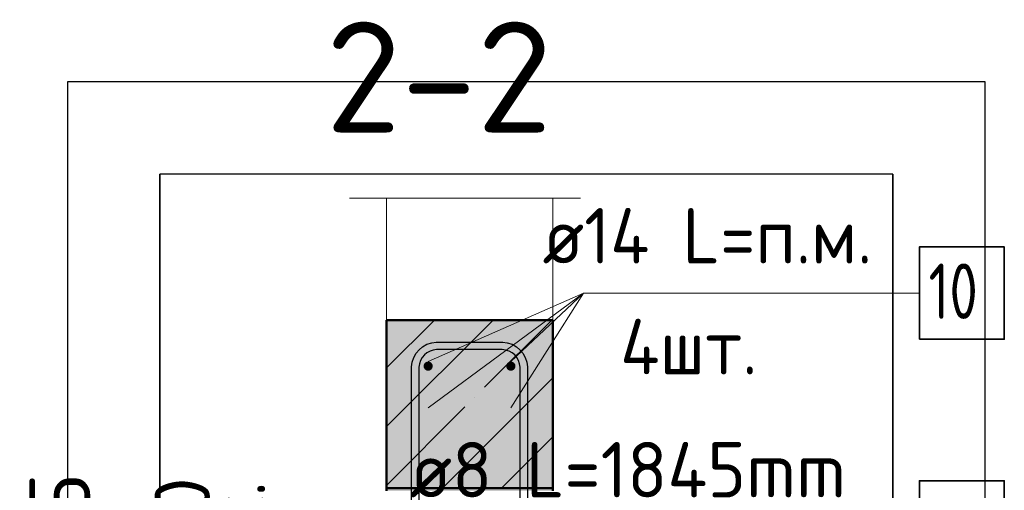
# Model space of a CAD drawing. Header units: millimetres. Extents: x -26477 to 45326, y 46540 to 77465.
# Tile 49 of 50: x 42833 to 43899, y 76529 to 77038. Entities that reach past the tile are written whole.
import ezdxf

# ---------------------------------------------------------------- set-up
doc = ezdxf.new("R2010")
doc.units = ezdxf.units.MM
doc.header["$PDMODE"] = 65
doc.linetypes.add('______11', pattern=[150, 120, -15, 0, -15])
doc.linetypes.add('______5', pattern=[330, 240, -30, 30, -30])
for name, color, linetype, lineweight in [('Standard', 7, 'Continuous', 25), ('Арм.стержн. вертикальными 1', 22, 'Continuous', 35), ('Арм.стержн. Доп. арматура', 180, 'Continuous', 35), ('Арм.стержн. Хомут', 240, 'Continuous', 35), ('Размерная линия_ общее', 7, 'Continuous', 13), ('Размерная линия_ общее_1', 7, 'Continuous', 13)]:
    doc.layers.add(name, color=color, linetype=linetype, lineweight=lineweight)
doc.styles.add('ISOCPEUR', font='ISOCPEUR')
doc.dimstyles.new('DIMSTYLE_4', dxfattribs={"dimtxt": 66, "dimasz": 75, "dimexe": 0, "dimexo": 0, "dimgap": 33, "dimtad": 2, "dimdec": 0, "dimrnd": 5, "dimzin": 12, "dimdsep": 46, "dimtxsty": 'ISOCPEUR', "dimblk1": 'ALL_ML_STRICH', "dimblk2": 'ALL_ML_STRICH', "dimsah": 1, "dimcen": 0, "dimclrd": 7, "dimclre": 256, "dimclrt": 7, "dimadec": 0, "dimazin": 0, "dimtfac": 1, "dimtdec": 0, "dimtix": 1, "dimtmove": 2, "dimatfit": 3, "dimfxl": 0, "dimtvp": 1.2, "dimtzin": 0, "dimlwd": 0, "dimlwe": -3, "dimarcsym": 0})
doc.dimstyles.new('DIMSTYLE_8', dxfattribs={"dimtxt": 60, "dimasz": 60, "dimexe": 0, "dimexo": 0.001, "dimgap": 30, "dimtad": 2, "dimdec": 0, "dimrnd": 5, "dimzin": 12, "dimdsep": 46, "dimtxsty": 'ISOCPEUR', "dimblk1": 'ALL_ML_STRICH', "dimblk2": 'ALL_ML_STRICH', "dimsah": 1, "dimcen": 0, "dimse1": 1, "dimse2": 1, "dimclrd": 7, "dimclre": 256, "dimclrt": 7, "dimadec": 0, "dimazin": 0, "dimtfac": 1, "dimtdec": 0, "dimtix": 1, "dimtmove": 2, "dimatfit": 3, "dimfxl": 0, "dimtvp": 1.2, "dimtzin": 0, "dimlwd": 0, "dimlwe": -3, "dimarcsym": 0})

# ---------------------------------------------------------------- blocks, each defined once
blk = doc.blocks.new('ALL_ML_STRICH')
at = {"color": 0, "linetype": 'ByBlock', "lineweight": -2}
for p, q in [((0, -0.5), (0, 0.5)), ((-0.3, -0.3), (0.3, 0.3)), ((-1, 0), (0.5, 0))]:
    blk.add_line(p, q, dxfattribs=at)
blk = doc.blocks.new('*D230')
at = {"layer": 'DEFPOINTS', "color": 7, "linetype": 'Continuous', "lineweight": 13, "transparency": 33554687}
for p in [(42998.4, 76438.2), (42919.3, 76403.2), (42992.5, 76403.2)]:
    blk.add_point(p, dxfattribs=at)
at = {"layer": 'Размерная линия_ общее', "color": 253, "linetype": 'Continuous', "lineweight": -2, "true_color": 0xa0a0a0, "transparency": 33554687}
for p, q in [((42978.4, 76438.2), (42919.3, 76438.2)), ((42972.5, 76403.2), (42919.3, 76403.2))]:
    blk.add_line(p, q, dxfattribs=at)
at = {"layer": 'Размерная линия_ общее', "color": 7, "linetype": 'Continuous', "lineweight": -2, "transparency": 33554687}
blk.add_line((42919.3, 76403.2), (42919.3, 76438.2), dxfattribs=at)
at = {"layer": 'Размерная линия_ общее', "color": 7, "linetype": 'Continuous', "lineweight": 13, "transparency": 33554687, "xscale": 75, "yscale": 75, "zscale": 75}
for p, rotation in [((42919.3, 76403.2), 270), ((42919.3, 76438.2), 90)]:
    blk.add_blockref('ALL_ML_STRICH', p, dxfattribs=dict(at, rotation=rotation))
at = {"layer": 'Размерная линия_ общее', "color": 7, "linetype": 'Continuous', "lineweight": 13, "transparency": 33554687, "insert": (42876.3, 76500.6), "char_height": 66, "width": 132, "attachment_point": 5, "rotation": 90, "style": 'ISOCPEUR'}
blk.add_mtext('\\A1;{35}', dxfattribs=at)
blk = doc.blocks.new('*D232')
at = {"layer": 'DEFPOINTS', "color": 7, "linetype": 'Continuous', "lineweight": 13, "transparency": 33554687}
for p in [(43040.3, 76438.2), (43040.3, 76408.2), (43049, 76408.2)]:
    blk.add_point(p, dxfattribs=at)
at = {"layer": 'Размерная линия_ общее_1', "color": 7, "linetype": 'Continuous', "lineweight": -2, "transparency": 33554687}
blk.add_line((43049, 76408.2), (43049, 76438.2), dxfattribs=at)
at = {"layer": 'Размерная линия_ общее_1', "color": 7, "linetype": 'Continuous', "lineweight": 13, "transparency": 33554687, "xscale": 60, "yscale": 60, "zscale": 60}
for p, rotation in [((43049, 76408.2), 270), ((43049, 76438.2), 90)]:
    blk.add_blockref('ALL_ML_STRICH', p, dxfattribs=dict(at, rotation=rotation))
at = {"layer": 'Размерная линия_ общее_1', "color": 7, "linetype": 'Continuous', "lineweight": 13, "transparency": 33554687, "insert": (43038.7, 76438.3), "char_height": 60, "width": 3, "attachment_point": 1, "rotation": 90, "line_spacing_factor": 0.60241, "style": 'ISOCPEUR'}
blk.add_mtext('з.с.', dxfattribs=at)
at = {"layer": 'Размерная линия_ общее_1', "color": 7, "linetype": 'Continuous', "lineweight": 13, "transparency": 33554687, "insert": (43009, 76501.1), "char_height": 60, "width": 120, "attachment_point": 5, "rotation": 90, "style": 'ISOCPEUR'}
blk.add_mtext('\\A1;{30}', dxfattribs=at)

msp = doc.modelspace()

# ---------------------------------------------------------------- hatches: boundary and pattern name
at = {"layer": 'Standard', "linetype": '______5', "lineweight": -3, "transparency": 33554687}
msp.add_hatch(color=7, dxfattribs=at).paths.add_polyline_path([(43410.3, 76713.2), (43230.3, 76713.2), (43230.3, 76531.3), (43410.3, 76531.3)])
at = {"layer": 'Standard', "linetype": 'Continuous', "lineweight": 13, "transparency": 33554687}
for points in [[(43230.3, 76531.3), (43230.3, 76530.6), (43410.3, 76530.6), (43410.3, 76531.3)], [(43230.3, 76530.6), (43230.3, 76529.4), (43410.3, 76529.4), (43410.3, 76530.6)], [(43230.3, 76529.4), (43230.3, 76528.1), (43410.3, 76528.1), (43410.3, 76529.4)]]:
    msp.add_hatch(color=7, dxfattribs=at).paths.add_polyline_path(points)
at = {"layer": 'Арм.стержн. вертикальными 1', "linetype": 'Continuous', "lineweight": 50, "transparency": 33554687}
for points in [[(43280.3, 76663.2), (43279.9, 76665.2), (43278.8, 76666.8), (43277.2, 76667.9), (43275.3, 76668.2), (43273.4, 76667.9), (43271.8, 76666.8), (43270.7, 76665.2), (43270.3, 76663.2), (43270.7, 76661.3), (43271.8, 76659.7), (43273.4, 76658.6), (43275.3, 76658.2), (43277.2, 76658.6), (43278.8, 76659.7), (43279.9, 76661.3)], [(43369.8, 76663.2), (43369.5, 76665.2), (43368.4, 76666.8), (43366.7, 76667.9), (43364.8, 76668.2), (43362.9, 76667.9), (43361.3, 76666.8), (43360.2, 76665.2), (43359.8, 76663.2), (43360.2, 76661.3), (43361.3, 76659.7), (43362.9, 76658.6), (43364.8, 76658.2), (43366.7, 76658.6), (43368.4, 76659.7), (43369.5, 76661.3)]]:
    msp.add_hatch(color=4, dxfattribs=at).paths.add_polyline_path(points)
at = {"layer": 'Арм.стержн. Доп. арматура', "linetype": 'Continuous', "lineweight": 50, "transparency": 33554687}
for points in [[(43282.3, 76668.2), (43281.8, 76670.9), (43280.3, 76673.2), (43278, 76674.7), (43275.3, 76675.2), (43272.6, 76674.7), (43270.4, 76673.2), (43268.8, 76670.9), (43268.3, 76668.2), (43268.8, 76665.6), (43270.4, 76663.3), (43272.6, 76661.8), (43275.3, 76661.2), (43278, 76661.8), (43280.3, 76663.3), (43281.8, 76665.6)], [(43371.8, 76668.2), (43371.3, 76670.9), (43369.8, 76673.2), (43367.5, 76674.7), (43364.8, 76675.2), (43362.2, 76674.7), (43359.9, 76673.2), (43358.4, 76670.9), (43357.8, 76668.2), (43358.4, 76665.6), (43359.9, 76663.3), (43362.2, 76661.8), (43364.8, 76661.2), (43367.5, 76661.8), (43369.8, 76663.3), (43371.3, 76665.6)], [(43282.3, 76618.2), (43281.8, 76620.9), (43280.3, 76623.2), (43278, 76624.7), (43275.3, 76625.2), (43272.6, 76624.7), (43270.4, 76623.2), (43268.8, 76620.9), (43268.3, 76618.2), (43268.8, 76615.6), (43270.4, 76613.3), (43272.6, 76611.8), (43275.3, 76611.2), (43278, 76611.8), (43280.3, 76613.3), (43281.8, 76615.6)], [(43371.8, 76618.2), (43371.3, 76620.9), (43369.8, 76623.2), (43367.5, 76624.7), (43364.8, 76625.2), (43362.2, 76624.7), (43359.9, 76623.2), (43358.4, 76620.9), (43357.8, 76618.2), (43358.4, 76615.6), (43359.9, 76613.3), (43362.2, 76611.8), (43364.8, 76611.2), (43367.5, 76611.8), (43369.8, 76613.3), (43371.3, 76615.6)]]:
    msp.add_hatch(color=7, dxfattribs=at).paths.add_polyline_path(points)

# ---------------------------------------------------------------- linework, layer by layer
at = {"color": 52, "linetype": 'Continuous', "lineweight": -3, "transparency": 33554687}
for p, q in [((43778.4, 76871), (42984.6, 76871)), ((43778.4, 76871), (42984.6, 76871)), ((42984.6, 76871), (42984.6, 75731)), ((42984.6, 75731), (42984.6, 76871)), ((43778.4, 76871), (43778.4, 75731)), ((43778.4, 75731), (43778.4, 76871))]:
    msp.add_line(p, q, dxfattribs=at)
at = {"layer": 'Standard', "color": 7, "linetype": 'Continuous', "lineweight": 13, "transparency": 33554687}
msp.add_line((43190.3, 76845), (43440.3, 76845), dxfattribs=at)
at = {"layer": 'Standard', "color": 7, "linetype": '______11', "lineweight": -3, "transparency": 33554687}
for p, q in [((43230.3, 76534.2), (43409.3, 76713.2)), ((43230.3, 76661.5), (43282.1, 76713.2)), ((43354.7, 76531.3), (43410.3, 76586.9))]:
    msp.add_line(p, q, dxfattribs=at)
at = {"layer": 'Standard', "color": 7, "linetype": '______5', "lineweight": -3, "transparency": 33554687}
for p, q in [((43230.3, 76597.8), (43345.7, 76713.2)), ((43291, 76531.3), (43410.3, 76650.6))]:
    msp.add_line(p, q, dxfattribs=at)
at = {"layer": 'Standard', "color": 7, "linetype": 'Continuous', "lineweight": 50, "transparency": 33554687}
for p, q in [((43230.3, 76713.2), (43230.3, 76531.3)), ((43410.3, 76713.2), (43230.3, 76713.2)), ((43410.3, 76531.3), (43410.3, 76713.2)), ((43230.3, 76530.6), (43230.3, 76531.3)), ((43230.3, 76531.3), (43410.3, 76531.3)), ((43230.3, 76529.4), (43230.3, 76530.6)), ((43230.3, 76528.1), (43230.3, 76529.4)), ((43410.3, 76531.3), (43410.3, 76530.6)), ((43410.3, 76530.6), (43410.3, 76529.4)), ((43410.3, 76529.4), (43410.3, 76528.1))]:
    msp.add_line(p, q, dxfattribs=at)
at = {"layer": 'Standard', "color": 7, "linetype": 'Continuous', "lineweight": 25, "transparency": 33554687}
msp.add_lwpolyline([(42884.6, 75631), (43878.4, 75631), (43878.4, 76971), (42884.6, 76971), (42884.6, 75631)], dxfattribs=at)
at = {"layer": 'Standard', "color": 7, "linetype": 'Continuous', "lineweight": 13, "transparency": 33554687}
msp.add_lwpolyline([(43230.3, 76713.2), (43410.3, 76713.2), (43410.3, 76845), (43230.3, 76845), (43230.3, 76713.2)], close=True, dxfattribs=at)
at = {"layer": 'Арм.стержн. Доп. арматура', "color": 7, "linetype": 'Continuous', "lineweight": 13, "transparency": 33554687}
for q in [(43275.3, 76668.2), (43275.3, 76618.2), (43364.8, 76668.2), (43364.8, 76618.2), (43807.2, 76742.4)]:
    msp.add_line((43443.5, 76742.4), q, dxfattribs=at)
at = {"layer": 'Арм.стержн. Доп. арматура', "color": 7, "linetype": 'Continuous', "lineweight": 35, "transparency": 33554687}
msp.add_lwpolyline([(43807.2, 76692.4), (43899.2, 76692.4), (43899.2, 76792.4), (43807.2, 76792.4), (43807.2, 76692.4)], dxfattribs=at)
at = {"layer": 'Арм.стержн. Хомут', "color": 40, "linetype": 'Continuous', "lineweight": 25, "transparency": 33554687}
for points in [[(43257.3, 75958.9), (43257.3, 76662.6), (43258, 76667.4), (43259.7, 76672.5), (43262.3, 76677.2), (43265.5, 76681), (43269.3, 76684.3), (43274, 76686.9), (43279.1, 76688.6), (43284, 76689.2), (43356.2, 76689.2), (43361, 76688.6), (43366.1, 76686.9), (43370.8, 76684.3), (43374.6, 76681), (43377.9, 76677.2), (43380.5, 76672.5), (43382.2, 76667.4), (43382.8, 76662.6), (43382.8, 75958.9)], [(43374.8, 75959.5), (43374.8, 76662), (43374.3, 76665.6), (43373.1, 76669.3), (43371.2, 76672.6), (43369, 76675.4), (43366.2, 76677.6), (43362.9, 76679.5), (43359.2, 76680.7), (43355.6, 76681.2), (43284.5, 76681.2), (43280.9, 76680.7), (43277.3, 76679.5), (43273.9, 76677.6), (43271.2, 76675.4), (43268.9, 76672.6), (43267, 76669.3), (43265.8, 76665.6), (43265.3, 76662), (43265.3, 75959.5)]]:
    msp.add_lwpolyline(points, dxfattribs=at)
at = {"layer": 'Арм.стержн. Хомут', "color": 7, "linetype": 'Continuous', "lineweight": 35, "transparency": 33554687}
msp.add_lwpolyline([(43807.2, 76439.1), (43899.2, 76439.1), (43899.2, 76539.1), (43807.2, 76539.1), (43807.2, 76439.1)], dxfattribs=at)

# ---------------------------------------------------------------- texts
at = {"layer": 'Standard', "color": 7, "linetype": 'Continuous', "lineweight": 13, "transparency": 33554687, "insert": (43164.1, 76916.2), "char_height": 120, "width": 306.783, "attachment_point": 7, "style": 'ISOCPEUR'}
msp.add_mtext('\\A1;{\\fISOCPEUR|i0|b0;\\H120.000000;\\W1.000000;\\C7;2-2}\\P', dxfattribs=at)
at = {"layer": 'Арм.стержн. Доп. арматура', "color": 7, "linetype": 'Continuous', "lineweight": 25, "transparency": 33554687, "char_height": 60, "attachment_point": 7, "style": 'ISOCPEUR'}
for s, insert, width in [('\\W0.94;ø14 L=п.м.', (43399.2, 76774.4), 406.006), ('\\W0.75;10', (43817.2, 76714.4), 94.456), ('\\W0.95;4шт. ', (43483.2, 76654.4), 238.315)]:
    msp.add_mtext(s, dxfattribs=dict(at, insert=insert, width=width))
at = {"layer": 'Арм.стержн. Хомут', "color": 7, "linetype": 'Continuous', "lineweight": 25, "transparency": 33554687, "insert": (43255.2, 76521.1), "char_height": 60, "width": 550.47, "attachment_point": 7, "style": 'ISOCPEUR'}
msp.add_mtext('\\W0.96;ø8 L=1845mm ', dxfattribs=at)

# ---------------------------------------------------------------- dimensions: what is measured, and where the dimension line sits
at = {"layer": 'Размерная линия_ общее', "color": 7, "linetype": 'Continuous', "lineweight": 13, "transparency": 33554687}
dim = msp.add_linear_dim(base=(42919.3, 76438.2), p1=(42972.5, 76403.2), p2=(42978.4, 76438.2), angle=90, dimstyle='DIMSTYLE_4', override={"dimpost": '<>', "dimclrd": 7, "dimclre": 253, "dimclrt": 7, "dimlwd": 0, "dimlwe": 65533}, dxfattribs=at)
dim.commit()
dim.dimension.update_dxf_attribs({"geometry": '*D230', "text_midpoint": (42876.3, 76500.6), "dimtype": 160})
at = {"layer": 'Размерная линия_ общее_1', "color": 7, "linetype": 'Continuous', "lineweight": 13, "transparency": 33554687}
dim = msp.add_linear_dim(base=(43049, 76438.2), p1=(43040.3, 76408.2), p2=(43040.3, 76438.2), angle=90, text='<>\\Xз.с.', dimstyle='DIMSTYLE_8', override={"dimpost": '<>', "dimclrd": 7, "dimclre": 253, "dimclrt": 7, "dimlwd": 0, "dimlwe": 65533}, dxfattribs=at)
dim.commit()
dim.dimension.update_dxf_attribs({"geometry": '*D232', "text_midpoint": (43009, 76501.1), "dimtype": 160})

doc.saveas('drawing.dxf')
